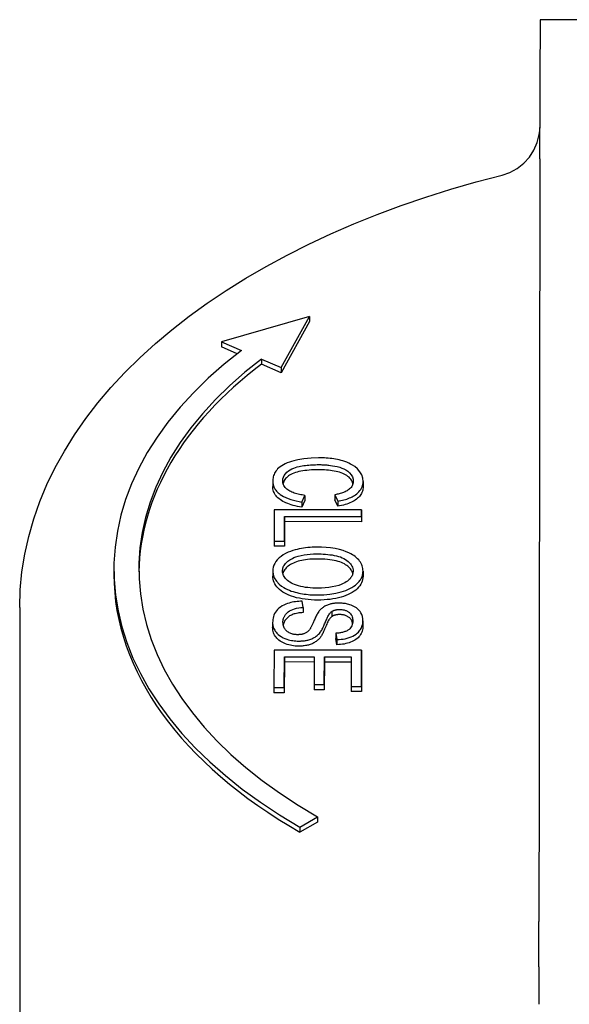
# Model space of a CAD drawing. Header units: millimetres. Extents: x 17 to 3704, y 24 to 437.
# Tile 13 of 15: x 404 to 426, y 283 to 323. Entities that reach past the tile are written whole.
import ezdxf

# ---------------------------------------------------------------- set-up
doc = ezdxf.new("R2010")
doc.units = ezdxf.units.MM
doc.layers.add('DETAIL', color=2, linetype='Continuous')

msp = doc.modelspace()

# ---------------------------------------------------------------- linework, layer by layer
at = {"layer": 'DETAIL'}
for p, q in [((447.21, 322.689), (424.71, 322.697)), ((415.465, 310.791), (411.941, 309.773)), ((414.34, 308.739), (415.465, 310.791)), ((415.465, 310.586), (414.34, 308.534)), ((415.465, 310.791), (415.465, 310.586)), ((411.941, 309.773), (412.741, 309.428)), ((411.941, 309.773), (411.941, 309.568)), ((412.571, 309.297), (411.941, 309.568)), ((413.541, 309.084), (414.34, 308.739)), ((413.541, 309.084), (413.541, 308.879)), ((414.34, 308.534), (413.541, 308.879)), ((414.34, 308.739), (414.34, 308.534)), ((413.998, 304.178), (413.998, 303.973)), ((417.619, 304.173), (417.619, 303.969)), ((415.169, 303.347), (415.286, 303.614)), ((415.286, 303.409), (415.169, 303.143)), ((415.286, 303.614), (415.286, 303.409)), ((416.489, 303.642), (416.599, 303.38)), ((416.489, 303.642), (416.489, 303.437)), ((416.599, 303.176), (416.489, 303.437)), ((416.599, 303.38), (416.599, 303.176)), ((414.056, 303.031), (414.054, 301.776)), ((417.556, 303.03), (414.056, 303.031)), ((415.169, 303.347), (415.169, 303.143)), ((417.555, 302.763), (417.556, 303.03)), ((417.556, 303.03), (417.556, 302.825)), ((414.468, 301.776), (414.469, 302.765)), ((414.469, 302.765), (417.555, 302.763)), ((414.469, 302.765), (414.469, 302.56)), ((417.556, 302.825), (417.555, 302.559)), ((417.555, 302.763), (417.555, 302.559)), ((414.469, 302.56), (414.468, 301.571)), ((417.555, 302.559), (414.469, 302.56)), ((414.054, 301.776), (414.468, 301.776)), ((414.054, 301.776), (414.054, 301.572)), ((414.468, 301.776), (414.468, 301.571)), ((414.468, 301.571), (414.054, 301.572)), ((407.631, 300.645), (407.631, 300.44)), ((413.994, 300.579), (413.994, 300.374)), ((417.614, 300.579), (417.614, 300.375)), ((403.857, 299.112), (403.857, 279.698)), ((415.214, 299.118), (415.177, 299.369)), ((415.214, 299.118), (415.214, 298.913)), ((416.367, 298.96), (416.367, 298.755)), ((413.992, 298.512), (413.992, 298.307)), ((417.612, 298.586), (417.612, 298.381)), ((416.531, 298.083), (416.565, 297.829)), ((416.531, 298.083), (416.531, 297.878)), ((416.565, 297.624), (416.531, 297.878)), ((416.565, 297.829), (416.565, 297.624)), ((414.049, 297.402), (414.047, 295.902)), ((417.549, 297.4), (414.049, 297.402)), ((414.461, 295.902), (414.462, 297.135)), ((414.462, 297.135), (414.462, 296.931)), ((414.462, 297.135), (415.652, 297.135)), ((415.652, 297.135), (415.651, 296.023)), ((416.064, 296.022), (416.066, 297.135)), ((416.066, 297.135), (417.135, 297.134)), ((416.066, 297.135), (416.066, 296.93)), ((417.135, 297.134), (417.134, 295.947)), ((417.547, 295.947), (417.549, 297.4)), ((417.549, 297.196), (417.547, 295.742)), ((417.549, 297.4), (417.549, 297.196)), ((414.462, 296.931), (414.461, 295.697)), ((415.652, 296.93), (414.462, 296.931)), ((416.066, 296.93), (416.064, 295.818)), ((417.135, 296.93), (416.066, 296.93)), ((414.047, 295.902), (414.047, 295.697)), ((414.047, 295.902), (414.461, 295.902)), ((414.461, 295.902), (414.461, 295.697)), ((415.651, 296.023), (415.651, 295.818)), ((415.651, 296.023), (416.064, 296.022)), ((416.064, 296.022), (416.064, 295.818)), ((417.134, 295.947), (417.547, 295.947)), ((417.134, 295.947), (417.134, 295.742)), ((417.547, 295.947), (417.547, 295.742)), ((414.461, 295.697), (414.047, 295.697)), ((416.064, 295.818), (415.651, 295.818)), ((417.547, 295.742), (417.134, 295.742)), ((415.087, 290.309), (415.795, 290.715)), ((415.795, 290.715), (415.795, 290.51)), ((415.795, 290.51), (415.087, 290.104)), ((415.087, 290.309), (415.087, 290.104))]:
    msp.add_line(p, q, dxfattribs=at)
at = {"layer": 'DETAIL', "flags": 128}
for points in [[(423.189, 316.466), (423.504, 316.573), (423.797, 316.731), (424.059, 316.936), (424.284, 317.181), (424.465, 317.46), (424.597, 317.765), (424.677, 318.087), (424.696, 318.251), (424.701, 318.329), (424.702, 318.37)], [(424.696, 317.589), (424.696, 317.624), (424.695, 317.658), (424.695, 317.691), (424.695, 317.723), (424.694, 317.755), (424.694, 317.786), (424.694, 317.817), (424.694, 317.848), (424.694, 317.88), (424.695, 317.912), (424.695, 317.946), (424.696, 317.98), (424.696, 318.014), (424.697, 318.047), (424.697, 318.079), (424.698, 318.111), (424.699, 318.142), (424.7, 318.172), (424.7, 318.202), (424.701, 318.231), (424.701, 318.261), (424.702, 318.29), (424.702, 318.319), (424.702, 318.347)], [(424.702, 317.114), (424.702, 317.134), (424.702, 317.154), (424.702, 317.174), (424.702, 317.193), (424.702, 317.213), (424.702, 317.233), (424.702, 317.253), (424.702, 317.273), (424.702, 317.293), (424.702, 317.312), (424.701, 317.332), (424.701, 317.352), (424.701, 317.372), (424.701, 317.391), (424.701, 317.411), (424.701, 317.431), (424.7, 317.45), (424.7, 317.47), (424.7, 317.49), (424.699, 317.509), (424.699, 317.529), (424.699, 317.549), (424.699, 317.568), (424.698, 317.588)], [(403.857, 299.112), (403.88, 299.83), (403.948, 300.545), (404.061, 301.258), (404.218, 301.966), (404.419, 302.669), (404.663, 303.364), (404.95, 304.05), (405.279, 304.727), (405.648, 305.393), (406.057, 306.048), (406.505, 306.692), (406.99, 307.322), (407.513, 307.939), (408.072, 308.542), (408.666, 309.13), (409.294, 309.704), (409.956, 310.261), (410.65, 310.803), (411.375, 311.329), (412.131, 311.837), (412.916, 312.329), (413.73, 312.802), (414.57, 313.257), (415.438, 313.693), (416.33, 314.111), (417.247, 314.509), (418.187, 314.887), (419.148, 315.244), (420.131, 315.581), (421.132, 315.898), (422.152, 316.192), (423.189, 316.466)], [(415.835, 305.122), (415.534, 305.112), (415.238, 305.081), (414.999, 305.039), (414.843, 305.002), (414.751, 304.976), (414.664, 304.947), (414.58, 304.915), (414.5, 304.88), (414.425, 304.842), (414.355, 304.8), (414.293, 304.758), (414.24, 304.716), (414.194, 304.673), (414.155, 304.63), (414.121, 304.587), (414.093, 304.544), (414.069, 304.5), (414.049, 304.455), (414.033, 304.41), (414.02, 304.364), (414.01, 304.318), (414.004, 304.271), (414, 304.225), (413.998, 304.179)], [(417.619, 304.173), (417.605, 304.307), (417.561, 304.438), (417.488, 304.565), (417.389, 304.679), (417.288, 304.767), (417.195, 304.829), (417.118, 304.872), (417.042, 304.909), (416.964, 304.942), (416.886, 304.971), (416.809, 304.996), (416.733, 305.018), (416.659, 305.036), (416.588, 305.052), (416.515, 305.066), (416.442, 305.079), (416.367, 305.089), (416.293, 305.098), (416.217, 305.106), (416.141, 305.112), (416.065, 305.116), (415.989, 305.12), (415.912, 305.121), (415.835, 305.122)], [(414.396, 304.201), (414.403, 304.274), (414.423, 304.346), (414.457, 304.416), (414.505, 304.483), (414.564, 304.545), (414.628, 304.597), (414.695, 304.641), (414.765, 304.677), (414.837, 304.708), (414.91, 304.733), (414.982, 304.755), (415.05, 304.772), (415.115, 304.786), (415.178, 304.797), (415.242, 304.808), (415.307, 304.817), (415.372, 304.825), (415.438, 304.831), (415.504, 304.837), (415.571, 304.841), (415.637, 304.844), (415.704, 304.846), (415.771, 304.848), (415.837, 304.848)], [(415.837, 304.643), (415.738, 304.642), (415.641, 304.64), (415.547, 304.635), (415.456, 304.628), (415.368, 304.619), (415.283, 304.609), (415.201, 304.596), (415.121, 304.582), (415.045, 304.566), (414.972, 304.547), (414.904, 304.527), (414.84, 304.504), (414.78, 304.48), (414.725, 304.453), (414.674, 304.424), (414.628, 304.393), (414.585, 304.36), (414.548, 304.325), (414.514, 304.288), (414.485, 304.252), (414.459, 304.214), (414.438, 304.176), (414.422, 304.137), (414.409, 304.097)], [(415.837, 304.848), (415.878, 304.848), (415.92, 304.847), (415.961, 304.846), (416.002, 304.845), (416.042, 304.843), (416.083, 304.84), (416.124, 304.837), (416.165, 304.834), (416.205, 304.83), (416.248, 304.825), (416.311, 304.818), (416.393, 304.806), (416.487, 304.79), (416.585, 304.769), (416.68, 304.743), (416.769, 304.712), (416.852, 304.676), (416.928, 304.635), (417.004, 304.585), (417.077, 304.523), (417.141, 304.445), (417.188, 304.359), (417.213, 304.27), (417.221, 304.179)], [(417.21, 304.082), (417.197, 304.13), (417.178, 304.176), (417.155, 304.22), (417.126, 304.262), (417.092, 304.302), (417.054, 304.34), (417.01, 304.376), (416.962, 304.409), (416.911, 304.441), (416.857, 304.469), (416.799, 304.496), (416.737, 304.519), (416.672, 304.541), (416.604, 304.56), (416.532, 304.576), (416.457, 304.59), (416.381, 304.603), (416.305, 304.613), (416.229, 304.623), (416.152, 304.63), (416.074, 304.636), (415.996, 304.64), (415.917, 304.643), (415.837, 304.643)], [(413.998, 304.179), (413.999, 304.142), (414.003, 304.105), (414.008, 304.068), (414.016, 304.031), (414.027, 303.995), (414.04, 303.959), (414.056, 303.923), (414.074, 303.888), (414.095, 303.853), (414.119, 303.819), (414.146, 303.786), (414.176, 303.753), (414.209, 303.721), (414.249, 303.686), (414.298, 303.648), (414.359, 303.607), (414.431, 303.566), (414.516, 303.524), (414.614, 303.483), (414.718, 303.448), (414.826, 303.416), (414.937, 303.389), (415.052, 303.367), (415.169, 303.347)], [(415.286, 303.614), (415.231, 303.621), (415.175, 303.63), (415.12, 303.639), (415.066, 303.65), (415.013, 303.662), (414.96, 303.676), (414.909, 303.69), (414.86, 303.706), (414.812, 303.724), (414.766, 303.743), (414.722, 303.764), (414.68, 303.786), (414.64, 303.81), (414.601, 303.836), (414.564, 303.865), (414.53, 303.897), (414.498, 303.931), (414.47, 303.967), (414.446, 304.005), (414.428, 304.043), (414.413, 304.082), (414.403, 304.122), (414.398, 304.161), (414.396, 304.201)], [(417.221, 304.179), (417.22, 304.143), (417.215, 304.107), (417.207, 304.071), (417.196, 304.036), (417.181, 304.001), (417.161, 303.967), (417.138, 303.934), (417.11, 303.902), (417.079, 303.872), (417.045, 303.844), (417.011, 303.82), (416.975, 303.798), (416.938, 303.779), (416.902, 303.761), (416.865, 303.746), (416.827, 303.731), (416.787, 303.717), (416.747, 303.704), (416.705, 303.691), (416.663, 303.68), (416.62, 303.669), (416.577, 303.66), (416.533, 303.651), (416.489, 303.642)], [(416.599, 303.38), (416.662, 303.392), (416.724, 303.404), (416.786, 303.418), (416.846, 303.434), (416.906, 303.451), (416.963, 303.469), (417.02, 303.489), (417.074, 303.511), (417.126, 303.534), (417.176, 303.558), (417.225, 303.584), (417.272, 303.612), (417.319, 303.643), (417.365, 303.678), (417.41, 303.717), (417.453, 303.759), (417.492, 303.805), (417.528, 303.855), (417.557, 303.906), (417.58, 303.958), (417.597, 304.011), (417.609, 304.065), (417.616, 304.119), (417.619, 304.173)], [(415.169, 303.143), (415.075, 303.158), (414.986, 303.174), (414.9, 303.193), (414.818, 303.214), (414.74, 303.236), (414.666, 303.26), (414.595, 303.286), (414.528, 303.314), (414.465, 303.344), (414.405, 303.375), (414.35, 303.408), (414.298, 303.444), (414.25, 303.48), (414.206, 303.518), (414.167, 303.558), (414.131, 303.599), (414.1, 303.641), (414.073, 303.684), (414.05, 303.729), (414.032, 303.776), (414.017, 303.823), (414.007, 303.872), (414, 303.922), (413.998, 303.974)], [(417.619, 303.968), (417.617, 303.918), (417.611, 303.87), (417.602, 303.823), (417.588, 303.778), (417.572, 303.733), (417.551, 303.691), (417.527, 303.649), (417.499, 303.609), (417.467, 303.57), (417.432, 303.533), (417.393, 303.496), (417.35, 303.462), (417.304, 303.428), (417.254, 303.397), (417.202, 303.367), (417.147, 303.339), (417.089, 303.312), (417.028, 303.288), (416.964, 303.265), (416.897, 303.243), (416.827, 303.224), (416.754, 303.206), (416.678, 303.19), (416.599, 303.176)], [(415.759, 301.54), (415.669, 301.539), (415.58, 301.536), (415.491, 301.53), (415.403, 301.522), (415.315, 301.512), (415.228, 301.5), (415.143, 301.485), (415.059, 301.468), (414.976, 301.449), (414.892, 301.428), (414.803, 301.401), (414.709, 301.369), (414.612, 301.33), (414.514, 301.283), (414.418, 301.228), (414.329, 301.168), (414.25, 301.103), (414.18, 301.034), (414.121, 300.962), (414.074, 300.888), (414.039, 300.813), (414.014, 300.736), (413.999, 300.659), (413.994, 300.58)], [(417.614, 300.578), (417.612, 300.63), (417.607, 300.682), (417.597, 300.733), (417.583, 300.784), (417.564, 300.834), (417.541, 300.884), (417.512, 300.933), (417.479, 300.981), (417.441, 301.027), (417.399, 301.072), (417.352, 301.115), (417.301, 301.156), (417.246, 301.196), (417.187, 301.234), (417.123, 301.271), (417.044, 301.311), (416.943, 301.355), (416.818, 301.4), (416.668, 301.443), (416.495, 301.48), (416.315, 301.508), (416.131, 301.526), (415.945, 301.537), (415.759, 301.54)], [(414.392, 300.581), (414.393, 300.619), (414.398, 300.657), (414.406, 300.695), (414.418, 300.732), (414.433, 300.769), (414.452, 300.805), (414.475, 300.841), (414.502, 300.876), (414.532, 300.909), (414.566, 300.941), (414.602, 300.972), (414.642, 301.002), (414.685, 301.03), (414.731, 301.057), (414.783, 301.085), (414.848, 301.116), (414.927, 301.147), (415.021, 301.177), (415.131, 301.206), (415.251, 301.229), (415.374, 301.246), (415.499, 301.258), (415.626, 301.264), (415.753, 301.266)], [(415.753, 301.061), (415.659, 301.06), (415.567, 301.057), (415.479, 301.051), (415.394, 301.044), (415.311, 301.033), (415.232, 301.021), (415.156, 301.006), (415.084, 300.99), (415.014, 300.971), (414.947, 300.949), (414.883, 300.926), (414.823, 300.9), (414.766, 300.872), (414.712, 300.842), (414.662, 300.81), (414.616, 300.778), (414.575, 300.745), (414.538, 300.71), (414.505, 300.674), (414.476, 300.637), (414.452, 300.599), (414.431, 300.56), (414.415, 300.519), (414.403, 300.478)], [(415.753, 301.266), (415.843, 301.265), (415.933, 301.263), (416.024, 301.259), (416.114, 301.254), (416.202, 301.246), (416.29, 301.236), (416.378, 301.224), (416.464, 301.209), (416.548, 301.19), (416.629, 301.169), (416.706, 301.143), (416.779, 301.114), (416.846, 301.081), (416.908, 301.045), (416.966, 301.005), (417.019, 300.963), (417.066, 300.919), (417.107, 300.873), (417.142, 300.826), (417.17, 300.777), (417.191, 300.728), (417.205, 300.679), (417.214, 300.628), (417.217, 300.577)], [(417.205, 300.476), (417.193, 300.516), (417.178, 300.555), (417.159, 300.593), (417.136, 300.63), (417.109, 300.666), (417.078, 300.702), (417.044, 300.736), (417.005, 300.77), (416.963, 300.802), (416.917, 300.834), (416.867, 300.865), (416.812, 300.894), (416.752, 300.921), (416.687, 300.945), (416.617, 300.967), (416.541, 300.987), (416.461, 301.004), (416.375, 301.019), (416.284, 301.032), (416.188, 301.043), (416.087, 301.051), (415.981, 301.057), (415.87, 301.06), (415.753, 301.061)], [(413.994, 300.58), (414.01, 300.439), (414.06, 300.301), (414.144, 300.169), (414.249, 300.055), (414.352, 299.971), (414.441, 299.913), (414.513, 299.873), (414.587, 299.838), (414.662, 299.806), (414.738, 299.778), (414.814, 299.753), (414.889, 299.731), (414.963, 299.712), (415.036, 299.695), (415.109, 299.68), (415.183, 299.667), (415.258, 299.655), (415.334, 299.646), (415.41, 299.638), (415.486, 299.631), (415.563, 299.626), (415.641, 299.623), (415.718, 299.62), (415.796, 299.62)], [(415.796, 299.415), (415.665, 299.417), (415.538, 299.423), (415.414, 299.432), (415.293, 299.446), (415.176, 299.463), (415.063, 299.485), (414.952, 299.51), (414.846, 299.539), (414.744, 299.571), (414.648, 299.607), (414.559, 299.646), (414.477, 299.688), (414.4, 299.733), (414.33, 299.782), (414.267, 299.833), (414.21, 299.888), (414.159, 299.946), (414.115, 300.004), (414.078, 300.063), (414.048, 300.123), (414.024, 300.185), (414.008, 300.247), (413.998, 300.311), (413.994, 300.375)], [(415.802, 299.894), (415.703, 299.895), (415.603, 299.898), (415.503, 299.904), (415.404, 299.913), (415.306, 299.925), (415.21, 299.941), (415.117, 299.96), (415.027, 299.983), (414.946, 300.008), (414.872, 300.035), (414.804, 300.065), (414.743, 300.096), (414.687, 300.128), (414.636, 300.162), (414.589, 300.198), (414.547, 300.236), (414.509, 300.275), (414.477, 300.317), (414.45, 300.359), (414.428, 300.402), (414.412, 300.446), (414.4, 300.491), (414.394, 300.536), (414.392, 300.581)], [(415.796, 299.62), (416.042, 299.626), (416.285, 299.648), (416.522, 299.685), (416.745, 299.739), (416.926, 299.799), (417.064, 299.86), (417.165, 299.914), (417.247, 299.967), (417.316, 300.018), (417.373, 300.069), (417.42, 300.116), (417.457, 300.158), (417.486, 300.195), (417.509, 300.228), (417.529, 300.262), (417.548, 300.296), (417.564, 300.331), (417.577, 300.365), (417.589, 300.4), (417.598, 300.436), (417.605, 300.471), (417.61, 300.507), (417.613, 300.542), (417.614, 300.578)], [(417.614, 300.374), (417.611, 300.305), (417.6, 300.238), (417.581, 300.173), (417.556, 300.109), (417.523, 300.047), (417.483, 299.987), (417.436, 299.929), (417.382, 299.872), (417.321, 299.818), (417.254, 299.767), (417.182, 299.719), (417.104, 299.675), (417.02, 299.634), (416.931, 299.597), (416.836, 299.563), (416.736, 299.532), (416.63, 299.504), (416.522, 299.481), (416.41, 299.46), (416.294, 299.444), (416.175, 299.431), (416.052, 299.422), (415.926, 299.417), (415.796, 299.415)], [(417.217, 300.577), (417.216, 300.546), (417.212, 300.514), (417.206, 300.483), (417.198, 300.452), (417.187, 300.421), (417.174, 300.39), (417.158, 300.36), (417.14, 300.331), (417.119, 300.302), (417.095, 300.272), (417.065, 300.241), (417.03, 300.208), (416.989, 300.175), (416.941, 300.141), (416.887, 300.107), (416.822, 300.073), (416.74, 300.038), (416.641, 300.003), (416.521, 299.969), (416.384, 299.94), (416.241, 299.919), (416.096, 299.904), (415.95, 299.896), (415.802, 299.894)], [(415.177, 299.369), (415.11, 299.367), (415.042, 299.363), (414.975, 299.357), (414.909, 299.349), (414.844, 299.338), (414.78, 299.326), (414.717, 299.311), (414.655, 299.294), (414.589, 299.273), (414.518, 299.247), (414.446, 299.215), (414.374, 299.178), (414.305, 299.134), (414.243, 299.087), (414.189, 299.037), (414.142, 298.984), (414.103, 298.929), (414.07, 298.873), (414.044, 298.814), (414.024, 298.754), (414.009, 298.694), (413.999, 298.633), (413.994, 298.573), (413.992, 298.513)], [(414.405, 298.525), (414.406, 298.549), (414.407, 298.573), (414.41, 298.596), (414.414, 298.62), (414.419, 298.644), (414.425, 298.667), (414.433, 298.69), (414.441, 298.714), (414.451, 298.737), (414.463, 298.759), (414.475, 298.782), (414.489, 298.805), (414.508, 298.831), (414.534, 298.863), (414.57, 298.901), (414.614, 298.94), (414.669, 298.979), (414.73, 299.012), (414.798, 299.041), (414.874, 299.065), (414.955, 299.084), (415.04, 299.099), (415.127, 299.111), (415.214, 299.118)], [(415.886, 299.009), (415.862, 298.981), (415.839, 298.95), (415.816, 298.917), (415.794, 298.881), (415.773, 298.844), (415.753, 298.805), (415.733, 298.766), (415.714, 298.726), (415.696, 298.687), (415.679, 298.648), (415.662, 298.61), (415.647, 298.574), (415.632, 298.54), (415.618, 298.507), (415.604, 298.476), (415.59, 298.445), (415.576, 298.416), (415.563, 298.388), (415.55, 298.362), (415.538, 298.337), (415.526, 298.315), (415.514, 298.295), (415.504, 298.277), (415.493, 298.261)], [(416.647, 299.294), (416.614, 299.293), (416.582, 299.292), (416.549, 299.291), (416.517, 299.288), (416.485, 299.285), (416.453, 299.281), (416.421, 299.277), (416.39, 299.271), (416.359, 299.265), (416.327, 299.258), (416.294, 299.249), (416.259, 299.239), (416.224, 299.228), (416.188, 299.214), (416.152, 299.199), (416.116, 299.182), (416.081, 299.164), (416.048, 299.144), (416.017, 299.123), (415.987, 299.102), (415.96, 299.08), (415.934, 299.057), (415.909, 299.033), (415.886, 299.009)], [(416.367, 298.96), (416.377, 298.966), (416.387, 298.972), (416.398, 298.978), (416.409, 298.984), (416.42, 298.989), (416.432, 298.994), (416.444, 298.999), (416.456, 299.003), (416.469, 299.008), (416.481, 299.012), (416.495, 299.016), (416.508, 299.019), (416.522, 299.022), (416.535, 299.025), (416.549, 299.028), (416.563, 299.03), (416.577, 299.032), (416.592, 299.034), (416.606, 299.035), (416.62, 299.036), (416.635, 299.037), (416.649, 299.038), (416.664, 299.038), (416.679, 299.038)], [(417.612, 298.585), (417.607, 298.668), (417.591, 298.75), (417.563, 298.83), (417.529, 298.897), (417.495, 298.951), (417.463, 298.992), (417.429, 299.029), (417.39, 299.065), (417.347, 299.099), (417.299, 299.131), (417.246, 299.161), (417.193, 299.186), (417.141, 299.208), (417.089, 299.226), (417.041, 299.241), (416.996, 299.253), (416.954, 299.262), (416.911, 299.271), (416.868, 299.278), (416.825, 299.283), (416.781, 299.288), (416.737, 299.291), (416.692, 299.293), (416.647, 299.294)], [(416.679, 299.038), (416.709, 299.037), (416.74, 299.036), (416.77, 299.033), (416.799, 299.029), (416.828, 299.023), (416.857, 299.017), (416.884, 299.009), (416.91, 299), (416.935, 298.99), (416.96, 298.98), (416.983, 298.968), (417.004, 298.956), (417.025, 298.943), (417.046, 298.93), (417.068, 298.912), (417.092, 298.89), (417.117, 298.863), (417.141, 298.829), (417.163, 298.789), (417.179, 298.747), (417.191, 298.704), (417.198, 298.66), (417.203, 298.617), (417.204, 298.574)], [(415.214, 298.913), (415.156, 298.909), (415.101, 298.903), (415.047, 298.896), (414.996, 298.888), (414.948, 298.878), (414.902, 298.868), (414.858, 298.856), (414.817, 298.843), (414.779, 298.829), (414.742, 298.813), (414.707, 298.796), (414.673, 298.776), (414.641, 298.755), (414.611, 298.732), (414.582, 298.708), (414.555, 298.681), (414.529, 298.653), (414.505, 298.622), (414.484, 298.591), (414.465, 298.559), (414.448, 298.526), (414.435, 298.492), (414.424, 298.457), (414.415, 298.421)], [(415.893, 298.111), (415.915, 298.141), (415.937, 298.174), (415.959, 298.21), (415.979, 298.249), (416, 298.29), (416.02, 298.332), (416.04, 298.375), (416.059, 298.418), (416.077, 298.462), (416.095, 298.504), (416.112, 298.546), (416.129, 298.586), (416.145, 298.624), (416.161, 298.659), (416.177, 298.693), (416.193, 298.728), (416.211, 298.762), (416.23, 298.796), (416.249, 298.829), (416.27, 298.859), (416.292, 298.888), (416.314, 298.914), (416.339, 298.939), (416.367, 298.96)], [(416.367, 298.755), (416.346, 298.741), (416.326, 298.722), (416.306, 298.701), (416.286, 298.676), (416.265, 298.647), (416.244, 298.616), (416.224, 298.58), (416.203, 298.541), (416.182, 298.499), (416.161, 298.454), (416.139, 298.405), (416.118, 298.352), (416.097, 298.299), (416.076, 298.249), (416.056, 298.202), (416.036, 298.158), (416.017, 298.117), (415.998, 298.078), (415.979, 298.042), (415.961, 298.009), (415.944, 297.979), (415.926, 297.952), (415.91, 297.928), (415.893, 297.906)], [(416.679, 298.833), (416.663, 298.833), (416.648, 298.833), (416.632, 298.832), (416.618, 298.831), (416.603, 298.83), (416.588, 298.828), (416.574, 298.827), (416.56, 298.825), (416.546, 298.822), (416.533, 298.82), (416.519, 298.817), (416.506, 298.814), (416.493, 298.81), (416.48, 298.807), (416.468, 298.803), (416.456, 298.799), (416.444, 298.794), (416.432, 298.789), (416.421, 298.784), (416.409, 298.779), (416.398, 298.774), (416.388, 298.768), (416.377, 298.762), (416.367, 298.755)], [(417.195, 298.476), (417.189, 298.507), (417.181, 298.535), (417.172, 298.563), (417.161, 298.589), (417.148, 298.614), (417.133, 298.637), (417.117, 298.659), (417.099, 298.679), (417.08, 298.698), (417.058, 298.716), (417.036, 298.732), (417.012, 298.747), (416.988, 298.761), (416.963, 298.773), (416.938, 298.785), (416.912, 298.795), (416.885, 298.804), (416.857, 298.812), (416.829, 298.818), (416.801, 298.824), (416.771, 298.828), (416.741, 298.831), (416.71, 298.833), (416.679, 298.833)], [(413.992, 298.513), (413.993, 298.468), (413.998, 298.424), (414.006, 298.38), (414.017, 298.336), (414.032, 298.292), (414.051, 298.249), (414.074, 298.207), (414.1, 298.165), (414.13, 298.124), (414.167, 298.082), (414.213, 298.037), (414.269, 297.992), (414.335, 297.947), (414.411, 297.906), (414.487, 297.872), (414.559, 297.845), (414.626, 297.825), (414.686, 297.81), (414.743, 297.798), (414.801, 297.788), (414.859, 297.78), (414.918, 297.775), (414.979, 297.771), (415.039, 297.77)], [(415.039, 297.565), (414.97, 297.567), (414.901, 297.571), (414.834, 297.578), (414.768, 297.588), (414.702, 297.601), (414.638, 297.617), (414.575, 297.636), (414.513, 297.657), (414.453, 297.682), (414.396, 297.708), (414.343, 297.738), (414.293, 297.769), (414.247, 297.804), (414.204, 297.84), (414.165, 297.88), (414.129, 297.921), (414.097, 297.965), (414.069, 298.01), (414.045, 298.057), (414.026, 298.104), (414.011, 298.153), (414, 298.203), (413.994, 298.255), (413.992, 298.308)], [(415, 298.026), (414.968, 298.026), (414.937, 298.028), (414.906, 298.031), (414.876, 298.035), (414.845, 298.039), (414.816, 298.046), (414.787, 298.053), (414.758, 298.061), (414.726, 298.072), (414.693, 298.085), (414.659, 298.101), (414.625, 298.121), (414.592, 298.143), (414.563, 298.166), (414.536, 298.191), (414.513, 298.217), (414.492, 298.244), (414.474, 298.271), (414.456, 298.303), (414.44, 298.338), (414.426, 298.378), (414.415, 298.422), (414.408, 298.471), (414.405, 298.525)], [(415.493, 298.261), (415.481, 298.243), (415.468, 298.225), (415.454, 298.207), (415.438, 298.19), (415.422, 298.173), (415.405, 298.156), (415.386, 298.14), (415.365, 298.124), (415.343, 298.109), (415.32, 298.096), (415.296, 298.084), (415.272, 298.073), (415.248, 298.064), (415.225, 298.057), (415.203, 298.05), (415.181, 298.045), (415.159, 298.04), (415.137, 298.036), (415.114, 298.033), (415.092, 298.03), (415.069, 298.028), (415.046, 298.027), (415.023, 298.026), (415, 298.026)], [(417.204, 298.574), (417.202, 298.526), (417.195, 298.477), (417.184, 298.428), (417.166, 298.38), (417.142, 298.335), (417.113, 298.295), (417.083, 298.263), (417.054, 298.238), (417.028, 298.218), (417.003, 298.202), (416.977, 298.187), (416.949, 298.173), (416.919, 298.16), (416.888, 298.148), (416.856, 298.137), (416.822, 298.128), (416.788, 298.119), (416.752, 298.111), (416.717, 298.104), (416.68, 298.098), (416.643, 298.093), (416.606, 298.089), (416.569, 298.086), (416.531, 298.083)], [(416.565, 297.829), (416.652, 297.833), (416.738, 297.84), (416.823, 297.851), (416.905, 297.866), (416.985, 297.886), (417.063, 297.909), (417.138, 297.936), (417.208, 297.967), (417.275, 298.003), (417.335, 298.042), (417.386, 298.083), (417.428, 298.123), (417.464, 298.163), (417.493, 298.201), (417.518, 298.238), (417.539, 298.275), (417.557, 298.313), (417.572, 298.351), (417.585, 298.389), (417.595, 298.428), (417.603, 298.467), (417.608, 298.506), (417.611, 298.545), (417.612, 298.585)], [(417.612, 298.38), (417.61, 298.325), (417.604, 298.272), (417.594, 298.22), (417.58, 298.17), (417.563, 298.121), (417.541, 298.075), (417.516, 298.029), (417.486, 297.986), (417.453, 297.945), (417.416, 297.906), (417.375, 297.869), (417.331, 297.835), (417.283, 297.803), (417.231, 297.774), (417.176, 297.747), (417.116, 297.723), (417.054, 297.701), (416.99, 297.682), (416.924, 297.666), (416.856, 297.652), (416.787, 297.641), (416.715, 297.633), (416.641, 297.627), (416.565, 297.624)], [(415.039, 297.77), (415.073, 297.77), (415.107, 297.771), (415.141, 297.773), (415.174, 297.775), (415.208, 297.778), (415.241, 297.782), (415.273, 297.786), (415.306, 297.791), (415.338, 297.797), (415.37, 297.804), (415.404, 297.812), (415.44, 297.821), (415.479, 297.833), (415.52, 297.847), (415.563, 297.864), (415.607, 297.884), (415.651, 297.907), (415.694, 297.933), (415.734, 297.96), (415.771, 297.988), (415.805, 298.018), (415.837, 298.048), (415.866, 298.079), (415.893, 298.111)], [(415.893, 297.906), (415.869, 297.878), (415.844, 297.851), (415.818, 297.825), (415.791, 297.8), (415.762, 297.777), (415.733, 297.755), (415.703, 297.734), (415.671, 297.714), (415.639, 297.696), (415.606, 297.679), (415.571, 297.663), (415.536, 297.649), (415.499, 297.635), (415.462, 297.623), (415.424, 297.612), (415.384, 297.602), (415.344, 297.594), (415.303, 297.586), (415.262, 297.58), (415.219, 297.575), (415.175, 297.571), (415.131, 297.568), (415.086, 297.566), (415.039, 297.565)], [(424.661, 285.833), (424.661, 285.861), (424.662, 285.89), (424.662, 285.919), (424.662, 285.948), (424.663, 285.976), (424.663, 286.005), (424.663, 286.034), (424.664, 286.063), (424.664, 286.091), (424.664, 286.12), (424.665, 286.149), (424.665, 286.178), (424.665, 286.206), (424.665, 286.235), (424.665, 286.264), (424.666, 286.293), (424.666, 286.321), (424.666, 286.35), (424.666, 286.379), (424.666, 286.408), (424.666, 286.437), (424.666, 286.466), (424.666, 286.494), (424.666, 286.523)], [(424.662, 284.705), (424.662, 284.747), (424.662, 284.789), (424.662, 284.831), (424.662, 284.873), (424.661, 284.916), (424.661, 284.959), (424.66, 285.003), (424.66, 285.048), (424.659, 285.093), (424.658, 285.139), (424.658, 285.186), (424.657, 285.234), (424.657, 285.284), (424.657, 285.334), (424.656, 285.386), (424.656, 285.436), (424.656, 285.485), (424.656, 285.533), (424.657, 285.582), (424.657, 285.63), (424.657, 285.679), (424.658, 285.73), (424.658, 285.781), (424.659, 285.833)]]:
    msp.add_lwpolyline(points, dxfattribs=at)
at = {"layer": 'DETAIL'}
for centre, major_axis, ratio, start_param, end_param in [((424.706, 313.197), (0.004, 9.5), 0.000551, 0, 0.43287), ((424.682, 131.19), (-0.081, -210), 0.000551, 3.574462, 3.612349), ((424.682, 131.19), (-0.081, -210), 0.000551, 3.62513, 3.879785), ((433.131, 300.645), (-25.5, 0), 0.573576, 5.639011, 7.067911), ((433.131, 300.645), (-24.5, 0), 0.573576, 5.639011, 7.067911), ((433.131, 300.44), (-24.5, 0), 0.573576, 5.639011, 6.275899), ((433.131, 300.44), (-25.5, 0), 0.573576, 0, 0.784725), ((424.682, 131.19), (-0.081, -210), 0.000551, 3.892566, 3.903026)]:
    msp.add_ellipse(centre, major_axis=major_axis, ratio=ratio, start_param=start_param, end_param=end_param, dxfattribs=at)

doc.saveas('drawing.dxf')
